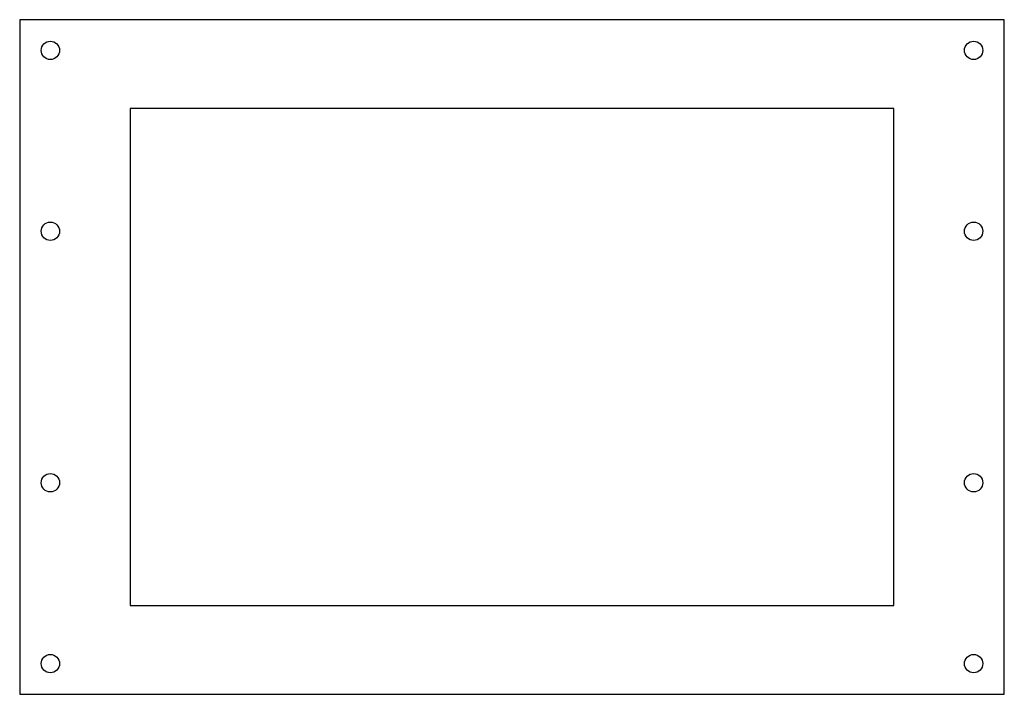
# Model space of a CAD drawing. Header units: millimetres. Extents: x -160 to 160, y -110 to 110.
import ezdxf

# ---------------------------------------------------------------- set-up
doc = ezdxf.new("R2010")
doc.units = ezdxf.units.MM

msp = doc.modelspace()

# ---------------------------------------------------------------- linework, layer by layer
at = {"color": 7, "linetype": 'Continuous', "lineweight": 25}
for p, q in [((-160.5, 110), (-160.5, -110)), ((160.5, 110), (-160.5, 110)), ((160.5, -110), (160.5, 110)), ((-124.5, 81), (-124.5, -81)), ((124.5, 81), (-124.5, 81)), ((124.5, -81), (124.5, 81)), ((-124.5, -81), (124.5, -81)), ((-160.5, -110), (160.5, -110))]:
    msp.add_line(p, q, dxfattribs=at)
for centre in [(-150.5, 100), (150.5, 100), (-150.5, 41), (150.5, 41), (-150.5, -41), (150.5, -41), (-150.5, -100), (150.5, -100)]:
    msp.add_circle(centre, 3, dxfattribs=at)

doc.saveas('drawing.dxf')
